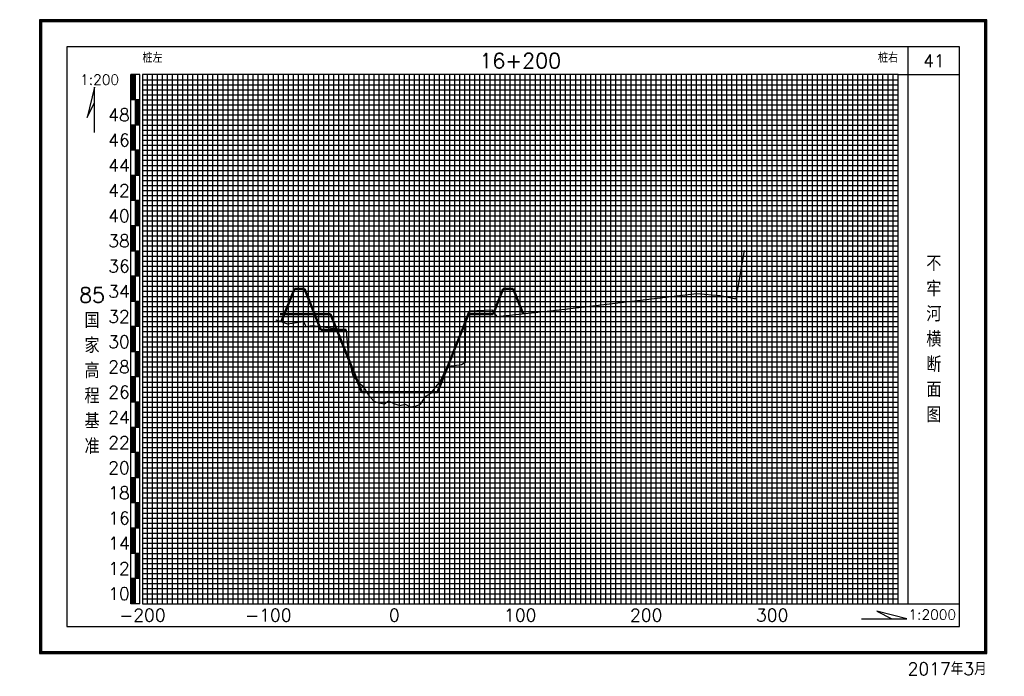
# Model space of a CAD drawing. Header units: millimetres. Extents: x 306 to 3216, y -6574 to 1225.
# Tile 11 of 27: x 545 to 936, y -1969 to -1709. Entities that reach past the tile are written whole.
import ezdxf
from ezdxf.enums import TextEntityAlignment as Align

# ---------------------------------------------------------------- set-up
doc = ezdxf.new("R2010")
doc.units = ezdxf.units.MM
doc.linetypes.add('DASHEDX2', pattern=[38.1, 25.4, -12.7])
for name, color, linetype in [('10mm线', 1, 'Continuous'), ('2mm线', 8, 'Continuous'), ('50mm线', 255, 'Continuous'), ('图副注记', 255, 'Continuous'), ('图框', 90, 'Continuous'), ('断面', 255, 'Continuous')]:
    doc.layers.add(name, color=color, linetype=linetype)
doc.layers.add('河道设计断面', color=6, linetype='DASHEDX2', lineweight=50)
doc.layers.add('滩面', color=90, linetype='Continuous', lineweight=50)
doc.styles.get("Standard").update_dxf_attribs({"font": 'txt.shx', "bigfont": 'hztxt.shx'})

msp = doc.modelspace()

# ---------------------------------------------------------------- linework, layer by layer
at = {"layer": '10mm线'}
for p, q in [((604.12, -1940.37), (604.12, -1730.37)), ((614.12, -1940.37), (614.12, -1730.37)), ((624.12, -1940.37), (624.12, -1730.37)), ((634.12, -1940.37), (634.12, -1730.37)), ((654.12, -1940.37), (654.12, -1730.37)), ((664.12, -1940.37), (664.12, -1730.37)), ((674.12, -1940.37), (674.12, -1730.37)), ((684.12, -1940.37), (684.12, -1730.37)), ((704.12, -1940.37), (704.12, -1730.37)), ((714.12, -1940.37), (714.12, -1730.37)), ((724.12, -1940.37), (724.12, -1730.37)), ((734.12, -1940.37), (734.12, -1730.37)), ((754.12, -1940.37), (754.12, -1730.37)), ((764.12, -1940.37), (764.12, -1730.37)), ((774.12, -1940.37), (774.12, -1730.37)), ((784.12, -1940.37), (784.12, -1730.37)), ((804.12, -1940.37), (804.12, -1730.37)), ((814.12, -1940.37), (814.12, -1730.37)), ((824.12, -1940.37), (824.12, -1730.37)), ((834.12, -1940.37), (834.12, -1730.37)), ((854.12, -1940.37), (854.12, -1730.37)), ((864.12, -1940.37), (864.12, -1730.37)), ((874.12, -1940.37), (874.12, -1730.37)), ((884.12, -1940.37), (884.12, -1730.37)), ((594.12, -1740.37), (894.12, -1740.37)), ((594.12, -1750.37), (894.12, -1750.37)), ((594.12, -1760.37), (894.12, -1760.37)), ((594.12, -1770.37), (894.12, -1770.37)), ((594.12, -1780.37), (894.12, -1780.37)), ((594.12, -1790.37), (894.12, -1790.37)), ((594.12, -1800.37), (894.12, -1800.37)), ((594.12, -1810.37), (894.12, -1810.37)), ((594.12, -1820.37), (894.12, -1820.37)), ((594.12, -1830.37), (894.12, -1830.37)), ((594.12, -1840.37), (894.12, -1840.37)), ((594.12, -1850.37), (894.12, -1850.37)), ((594.12, -1860.37), (894.12, -1860.37)), ((594.12, -1870.37), (894.12, -1870.37)), ((594.12, -1880.37), (894.12, -1880.37)), ((594.12, -1890.37), (894.12, -1890.37)), ((594.12, -1900.37), (894.12, -1900.37)), ((594.12, -1910.37), (894.12, -1910.37)), ((594.12, -1920.37), (894.12, -1920.37)), ((594.12, -1930.37), (894.12, -1930.37))]:
    msp.add_line(p, q, dxfattribs=at)
at = {"layer": '2mm线'}
for p, q in [((596.12, -1940.37), (596.12, -1730.37)), ((598.12, -1940.37), (598.12, -1730.37)), ((600.12, -1940.37), (600.12, -1730.37)), ((602.12, -1940.37), (602.12, -1730.37)), ((606.12, -1940.37), (606.12, -1730.37)), ((608.12, -1940.37), (608.12, -1730.37)), ((610.12, -1940.37), (610.12, -1730.37)), ((612.12, -1940.37), (612.12, -1730.37)), ((616.12, -1940.37), (616.12, -1730.37)), ((618.12, -1940.37), (618.12, -1730.37)), ((620.12, -1940.37), (620.12, -1730.37)), ((622.12, -1940.37), (622.12, -1730.37)), ((626.12, -1940.37), (626.12, -1730.37)), ((628.12, -1940.37), (628.12, -1730.37)), ((630.12, -1940.37), (630.12, -1730.37)), ((632.12, -1940.37), (632.12, -1730.37)), ((636.12, -1940.37), (636.12, -1730.37)), ((638.12, -1940.37), (638.12, -1730.37)), ((640.12, -1940.37), (640.12, -1730.37)), ((642.12, -1940.37), (642.12, -1730.37)), ((646.12, -1940.37), (646.12, -1730.37)), ((648.12, -1940.37), (648.12, -1730.37)), ((650.12, -1940.37), (650.12, -1730.37)), ((652.12, -1940.37), (652.12, -1730.37)), ((656.12, -1940.37), (656.12, -1730.37)), ((658.12, -1940.37), (658.12, -1730.37)), ((660.12, -1940.37), (660.12, -1730.37)), ((662.12, -1940.37), (662.12, -1730.37)), ((666.12, -1940.37), (666.12, -1730.37)), ((668.12, -1940.37), (668.12, -1730.37)), ((670.12, -1940.37), (670.12, -1730.37)), ((672.12, -1940.37), (672.12, -1730.37)), ((676.12, -1940.37), (676.12, -1730.37)), ((678.12, -1940.37), (678.12, -1730.37)), ((680.12, -1940.37), (680.12, -1730.37)), ((682.12, -1940.37), (682.12, -1730.37)), ((686.12, -1940.37), (686.12, -1730.37)), ((688.12, -1940.37), (688.12, -1730.37)), ((690.12, -1940.37), (690.12, -1730.37)), ((692.12, -1940.37), (692.12, -1730.37)), ((696.12, -1940.37), (696.12, -1730.37)), ((698.12, -1940.37), (698.12, -1730.37)), ((700.12, -1940.37), (700.12, -1730.37)), ((702.12, -1940.37), (702.12, -1730.37)), ((706.12, -1940.37), (706.12, -1730.37)), ((708.12, -1940.37), (708.12, -1730.37)), ((710.12, -1940.37), (710.12, -1730.37)), ((712.12, -1940.37), (712.12, -1730.37)), ((716.12, -1940.37), (716.12, -1730.37)), ((718.12, -1940.37), (718.12, -1730.37)), ((720.12, -1940.37), (720.12, -1730.37)), ((722.12, -1940.37), (722.12, -1730.37)), ((726.12, -1940.37), (726.12, -1730.37)), ((728.12, -1940.37), (728.12, -1730.37)), ((730.12, -1940.37), (730.12, -1730.37)), ((732.12, -1940.37), (732.12, -1730.37)), ((736.12, -1940.37), (736.12, -1730.37)), ((738.12, -1940.37), (738.12, -1730.37)), ((740.12, -1940.37), (740.12, -1730.37)), ((742.12, -1940.37), (742.12, -1730.37)), ((746.12, -1940.37), (746.12, -1730.37)), ((748.12, -1940.37), (748.12, -1730.37)), ((750.12, -1940.37), (750.12, -1730.37)), ((752.12, -1940.37), (752.12, -1730.37)), ((756.12, -1940.37), (756.12, -1730.37)), ((758.12, -1940.37), (758.12, -1730.37)), ((760.12, -1940.37), (760.12, -1730.37)), ((762.12, -1940.37), (762.12, -1730.37)), ((766.12, -1940.37), (766.12, -1730.37)), ((768.12, -1940.37), (768.12, -1730.37)), ((770.12, -1940.37), (770.12, -1730.37)), ((772.12, -1940.37), (772.12, -1730.37)), ((776.12, -1940.37), (776.12, -1730.37)), ((778.12, -1940.37), (778.12, -1730.37)), ((780.12, -1940.37), (780.12, -1730.37)), ((782.12, -1940.37), (782.12, -1730.37)), ((786.12, -1940.37), (786.12, -1730.37)), ((788.12, -1940.37), (788.12, -1730.37)), ((790.12, -1940.37), (790.12, -1730.37)), ((792.12, -1940.37), (792.12, -1730.37)), ((796.12, -1940.37), (796.12, -1730.37)), ((798.12, -1940.37), (798.12, -1730.37)), ((800.12, -1940.37), (800.12, -1730.37)), ((802.12, -1940.37), (802.12, -1730.37)), ((806.12, -1940.37), (806.12, -1730.37)), ((808.12, -1940.37), (808.12, -1730.37)), ((810.12, -1940.37), (810.12, -1730.37)), ((812.12, -1940.37), (812.12, -1730.37)), ((816.12, -1940.37), (816.12, -1730.37)), ((818.12, -1940.37), (818.12, -1730.37)), ((820.12, -1940.37), (820.12, -1730.37)), ((822.12, -1940.37), (822.12, -1730.37)), ((826.12, -1940.37), (826.12, -1730.37)), ((828.12, -1940.37), (828.12, -1730.37)), ((830.12, -1940.37), (830.12, -1730.37)), ((832.12, -1940.37), (832.12, -1730.37)), ((836.12, -1940.37), (836.12, -1730.37)), ((838.12, -1940.37), (838.12, -1730.37)), ((840.12, -1940.37), (840.12, -1730.37)), ((842.12, -1940.37), (842.12, -1730.37)), ((846.12, -1940.37), (846.12, -1730.37)), ((848.12, -1940.37), (848.12, -1730.37)), ((850.12, -1940.37), (850.12, -1730.37)), ((852.12, -1940.37), (852.12, -1730.37)), ((856.12, -1940.37), (856.12, -1730.37)), ((858.12, -1940.37), (858.12, -1730.37)), ((860.12, -1940.37), (860.12, -1730.37)), ((862.12, -1940.37), (862.12, -1730.37)), ((866.12, -1940.37), (866.12, -1730.37)), ((868.12, -1940.37), (868.12, -1730.37)), ((870.12, -1940.37), (870.12, -1730.37)), ((872.12, -1940.37), (872.12, -1730.37)), ((876.12, -1940.37), (876.12, -1730.37)), ((878.12, -1940.37), (878.12, -1730.37)), ((880.12, -1940.37), (880.12, -1730.37)), ((882.12, -1940.37), (882.12, -1730.37)), ((886.12, -1940.37), (886.12, -1730.37)), ((888.12, -1940.37), (888.12, -1730.37)), ((890.12, -1940.37), (890.12, -1730.37)), ((892.12, -1940.37), (892.12, -1730.37)), ((594.12, -1732.37), (894.12, -1732.37)), ((594.12, -1734.37), (894.12, -1734.37)), ((594.12, -1736.37), (894.12, -1736.37)), ((594.12, -1738.37), (894.12, -1738.37)), ((594.12, -1742.37), (894.12, -1742.37)), ((594.12, -1744.37), (894.12, -1744.37)), ((594.12, -1746.37), (894.12, -1746.37)), ((594.12, -1748.37), (894.12, -1748.37)), ((594.12, -1752.37), (894.12, -1752.37)), ((594.12, -1754.37), (894.12, -1754.37)), ((594.12, -1756.37), (894.12, -1756.37)), ((594.12, -1758.37), (894.12, -1758.37)), ((594.12, -1762.37), (894.12, -1762.37)), ((594.12, -1764.37), (894.12, -1764.37)), ((594.12, -1766.37), (894.12, -1766.37)), ((594.12, -1768.37), (894.12, -1768.37)), ((594.12, -1772.37), (894.12, -1772.37)), ((594.12, -1774.37), (894.12, -1774.37)), ((594.12, -1776.37), (894.12, -1776.37)), ((594.12, -1778.37), (894.12, -1778.37)), ((594.12, -1782.37), (894.12, -1782.37)), ((594.12, -1784.37), (894.12, -1784.37)), ((594.12, -1786.37), (894.12, -1786.37)), ((594.12, -1788.37), (894.12, -1788.37)), ((594.12, -1792.37), (894.12, -1792.37)), ((594.12, -1794.37), (894.12, -1794.37)), ((594.12, -1796.37), (894.12, -1796.37)), ((594.12, -1798.37), (894.12, -1798.37)), ((594.12, -1802.37), (894.12, -1802.37)), ((594.12, -1804.37), (894.12, -1804.37)), ((594.12, -1806.37), (894.12, -1806.37)), ((594.12, -1808.37), (894.12, -1808.37)), ((594.12, -1812.37), (894.12, -1812.37)), ((594.12, -1814.37), (894.12, -1814.37)), ((594.12, -1816.37), (894.12, -1816.37)), ((594.12, -1818.37), (894.12, -1818.37)), ((594.12, -1822.37), (894.12, -1822.37)), ((594.12, -1824.37), (894.12, -1824.37)), ((594.12, -1826.37), (894.12, -1826.37)), ((594.12, -1828.37), (894.12, -1828.37)), ((594.12, -1832.37), (894.12, -1832.37)), ((594.12, -1834.37), (894.12, -1834.37)), ((594.12, -1836.37), (894.12, -1836.37)), ((594.12, -1838.37), (894.12, -1838.37)), ((594.12, -1842.37), (894.12, -1842.37)), ((594.12, -1844.37), (894.12, -1844.37)), ((594.12, -1846.37), (894.12, -1846.37)), ((594.12, -1848.37), (894.12, -1848.37)), ((594.12, -1852.37), (894.12, -1852.37)), ((594.12, -1854.37), (894.12, -1854.37)), ((594.12, -1856.37), (894.12, -1856.37)), ((594.12, -1858.37), (894.12, -1858.37)), ((594.12, -1862.37), (894.12, -1862.37)), ((594.12, -1864.37), (894.12, -1864.37)), ((594.12, -1866.37), (894.12, -1866.37)), ((594.12, -1868.37), (894.12, -1868.37)), ((594.12, -1872.37), (894.12, -1872.37)), ((594.12, -1874.37), (894.12, -1874.37)), ((594.12, -1876.37), (894.12, -1876.37)), ((594.12, -1878.37), (894.12, -1878.37)), ((594.12, -1882.37), (894.12, -1882.37)), ((594.12, -1884.37), (894.12, -1884.37)), ((594.12, -1886.37), (894.12, -1886.37)), ((594.12, -1888.37), (894.12, -1888.37)), ((594.12, -1892.37), (894.12, -1892.37)), ((594.12, -1894.37), (894.12, -1894.37)), ((594.12, -1896.37), (894.12, -1896.37)), ((594.12, -1898.37), (894.12, -1898.37)), ((594.12, -1902.37), (894.12, -1902.37)), ((594.12, -1904.37), (894.12, -1904.37)), ((594.12, -1906.37), (894.12, -1906.37)), ((594.12, -1908.37), (894.12, -1908.37)), ((594.12, -1912.37), (894.12, -1912.37)), ((594.12, -1914.37), (894.12, -1914.37)), ((594.12, -1916.37), (894.12, -1916.37)), ((594.12, -1918.37), (894.12, -1918.37)), ((594.12, -1922.37), (894.12, -1922.37)), ((594.12, -1924.37), (894.12, -1924.37)), ((594.12, -1926.37), (894.12, -1926.37)), ((594.12, -1928.37), (894.12, -1928.37)), ((594.12, -1932.37), (894.12, -1932.37)), ((594.12, -1934.37), (894.12, -1934.37)), ((594.12, -1936.37), (894.12, -1936.37)), ((594.12, -1938.37), (894.12, -1938.37))]:
    msp.add_line(p, q, dxfattribs=at)
at = {"layer": '50mm线'}
for p, q in [((644.12, -1940.37), (644.12, -1730.37)), ((694.12, -1940.37), (694.12, -1730.37)), ((744.12, -1940.37), (744.12, -1730.37)), ((794.12, -1940.37), (794.12, -1730.37)), ((844.12, -1940.37), (844.12, -1730.37))]:
    msp.add_line(p, q, dxfattribs=at)
msp.add_lwpolyline([(594.12, -1940.37), (894.12, -1940.37), (894.12, -1730.37), (594.12, -1730.37)], close=True, dxfattribs=at)
at = {"layer": '图副注记'}
for p, q in [((589.52, -1940.37), (589.52, -1730.37)), ((593.12, -1730.37), (589.52, -1730.37)), ((589.62, -1740.37), (589.62, -1730.37)), ((589.72, -1740.37), (589.72, -1730.37)), ((589.82, -1740.37), (589.82, -1730.37)), ((589.92, -1740.37), (589.92, -1730.37)), ((590.02, -1740.37), (590.02, -1730.37)), ((590.12, -1740.37), (590.12, -1730.37)), ((590.22, -1740.37), (590.22, -1730.37)), ((590.32, -1740.37), (590.32, -1730.37)), ((590.42, -1740.37), (590.42, -1730.37)), ((590.52, -1740.37), (590.52, -1730.37)), ((590.62, -1740.37), (590.62, -1730.37)), ((590.72, -1740.37), (590.72, -1730.37)), ((590.82, -1740.37), (590.82, -1730.37)), ((590.92, -1740.37), (590.92, -1730.37)), ((591.02, -1740.37), (591.02, -1730.37)), ((591.12, -1740.37), (591.12, -1730.37)), ((591.22, -1740.37), (591.22, -1730.37)), ((591.32, -1940.37), (591.32, -1730.37)), ((593.12, -1940.37), (593.12, -1730.37)), ((593.12, -1740.37), (589.52, -1740.37)), ((591.42, -1750.37), (591.42, -1740.37)), ((591.52, -1750.37), (591.52, -1740.37)), ((591.62, -1750.37), (591.62, -1740.37)), ((591.72, -1750.37), (591.72, -1740.37)), ((591.82, -1750.37), (591.82, -1740.37)), ((591.92, -1750.37), (591.92, -1740.37)), ((592.02, -1750.37), (592.02, -1740.37)), ((592.12, -1750.37), (592.12, -1740.37)), ((592.22, -1750.37), (592.22, -1740.37)), ((592.32, -1750.37), (592.32, -1740.37)), ((592.42, -1750.37), (592.42, -1740.37)), ((592.52, -1750.37), (592.52, -1740.37)), ((592.62, -1750.37), (592.62, -1740.37)), ((592.72, -1750.37), (592.72, -1740.37)), ((592.82, -1750.37), (592.82, -1740.37)), ((592.92, -1750.37), (592.92, -1740.37)), ((593.02, -1750.37), (593.02, -1740.37)), ((593.12, -1750.37), (589.52, -1750.37)), ((589.62, -1760.37), (589.62, -1750.37)), ((589.72, -1760.37), (589.72, -1750.37)), ((589.82, -1760.37), (589.82, -1750.37)), ((589.92, -1760.37), (589.92, -1750.37)), ((590.02, -1760.37), (590.02, -1750.37)), ((590.12, -1760.37), (590.12, -1750.37)), ((590.22, -1760.37), (590.22, -1750.37)), ((590.32, -1760.37), (590.32, -1750.37)), ((590.42, -1760.37), (590.42, -1750.37)), ((590.52, -1760.37), (590.52, -1750.37)), ((590.62, -1760.37), (590.62, -1750.37)), ((590.72, -1760.37), (590.72, -1750.37)), ((590.82, -1760.37), (590.82, -1750.37)), ((590.92, -1760.37), (590.92, -1750.37)), ((591.02, -1760.37), (591.02, -1750.37)), ((591.12, -1760.37), (591.12, -1750.37)), ((591.22, -1760.37), (591.22, -1750.37)), ((593.12, -1760.37), (589.52, -1760.37)), ((591.42, -1770.37), (591.42, -1760.37)), ((591.52, -1770.37), (591.52, -1760.37)), ((591.62, -1770.37), (591.62, -1760.37)), ((591.72, -1770.37), (591.72, -1760.37)), ((591.82, -1770.37), (591.82, -1760.37)), ((591.92, -1770.37), (591.92, -1760.37)), ((592.02, -1770.37), (592.02, -1760.37)), ((592.12, -1770.37), (592.12, -1760.37)), ((592.22, -1770.37), (592.22, -1760.37)), ((592.32, -1770.37), (592.32, -1760.37)), ((592.42, -1770.37), (592.42, -1760.37)), ((592.52, -1770.37), (592.52, -1760.37)), ((592.62, -1770.37), (592.62, -1760.37)), ((592.72, -1770.37), (592.72, -1760.37)), ((592.82, -1770.37), (592.82, -1760.37)), ((592.92, -1770.37), (592.92, -1760.37)), ((593.02, -1770.37), (593.02, -1760.37)), ((593.12, -1770.37), (589.52, -1770.37)), ((589.62, -1780.37), (589.62, -1770.37)), ((589.72, -1780.37), (589.72, -1770.37)), ((589.82, -1780.37), (589.82, -1770.37)), ((589.92, -1780.37), (589.92, -1770.37)), ((590.02, -1780.37), (590.02, -1770.37)), ((590.12, -1780.37), (590.12, -1770.37)), ((590.22, -1780.37), (590.22, -1770.37)), ((590.32, -1780.37), (590.32, -1770.37)), ((590.42, -1780.37), (590.42, -1770.37)), ((590.52, -1780.37), (590.52, -1770.37)), ((590.62, -1780.37), (590.62, -1770.37)), ((590.72, -1780.37), (590.72, -1770.37)), ((590.82, -1780.37), (590.82, -1770.37)), ((590.92, -1780.37), (590.92, -1770.37)), ((591.02, -1780.37), (591.02, -1770.37)), ((591.12, -1780.37), (591.12, -1770.37)), ((591.22, -1780.37), (591.22, -1770.37)), ((593.12, -1780.37), (589.52, -1780.37)), ((591.42, -1790.37), (591.42, -1780.37)), ((591.52, -1790.37), (591.52, -1780.37)), ((591.62, -1790.37), (591.62, -1780.37)), ((591.72, -1790.37), (591.72, -1780.37)), ((591.82, -1790.37), (591.82, -1780.37)), ((591.92, -1790.37), (591.92, -1780.37)), ((592.02, -1790.37), (592.02, -1780.37)), ((592.12, -1790.37), (592.12, -1780.37)), ((592.22, -1790.37), (592.22, -1780.37)), ((592.32, -1790.37), (592.32, -1780.37)), ((592.42, -1790.37), (592.42, -1780.37)), ((592.52, -1790.37), (592.52, -1780.37)), ((592.62, -1790.37), (592.62, -1780.37)), ((592.72, -1790.37), (592.72, -1780.37)), ((592.82, -1790.37), (592.82, -1780.37)), ((592.92, -1790.37), (592.92, -1780.37)), ((593.02, -1790.37), (593.02, -1780.37)), ((593.12, -1790.37), (589.52, -1790.37)), ((589.62, -1800.37), (589.62, -1790.37)), ((589.72, -1800.37), (589.72, -1790.37)), ((589.82, -1800.37), (589.82, -1790.37)), ((589.92, -1800.37), (589.92, -1790.37)), ((590.02, -1800.37), (590.02, -1790.37)), ((590.12, -1800.37), (590.12, -1790.37)), ((590.22, -1800.37), (590.22, -1790.37)), ((590.32, -1800.37), (590.32, -1790.37)), ((590.42, -1800.37), (590.42, -1790.37)), ((590.52, -1800.37), (590.52, -1790.37)), ((590.62, -1800.37), (590.62, -1790.37)), ((590.72, -1800.37), (590.72, -1790.37)), ((590.82, -1800.37), (590.82, -1790.37)), ((590.92, -1800.37), (590.92, -1790.37)), ((591.02, -1800.37), (591.02, -1790.37)), ((591.12, -1800.37), (591.12, -1790.37)), ((591.22, -1800.37), (591.22, -1790.37)), ((593.12, -1800.37), (589.52, -1800.37)), ((591.42, -1810.37), (591.42, -1800.37)), ((591.52, -1810.37), (591.52, -1800.37)), ((591.62, -1810.37), (591.62, -1800.37)), ((591.72, -1810.37), (591.72, -1800.37)), ((591.82, -1810.37), (591.82, -1800.37)), ((591.92, -1810.37), (591.92, -1800.37)), ((592.02, -1810.37), (592.02, -1800.37)), ((592.12, -1810.37), (592.12, -1800.37)), ((592.22, -1810.37), (592.22, -1800.37)), ((592.32, -1810.37), (592.32, -1800.37)), ((592.42, -1810.37), (592.42, -1800.37)), ((592.52, -1810.37), (592.52, -1800.37)), ((592.62, -1810.37), (592.62, -1800.37)), ((592.72, -1810.37), (592.72, -1800.37)), ((592.82, -1810.37), (592.82, -1800.37)), ((592.92, -1810.37), (592.92, -1800.37)), ((593.02, -1810.37), (593.02, -1800.37)), ((593.12, -1810.37), (589.52, -1810.37)), ((589.62, -1820.37), (589.62, -1810.37)), ((589.72, -1820.37), (589.72, -1810.37)), ((589.82, -1820.37), (589.82, -1810.37)), ((589.92, -1820.37), (589.92, -1810.37)), ((590.02, -1820.37), (590.02, -1810.37)), ((590.12, -1820.37), (590.12, -1810.37)), ((590.22, -1820.37), (590.22, -1810.37)), ((590.32, -1820.37), (590.32, -1810.37)), ((590.42, -1820.37), (590.42, -1810.37)), ((590.52, -1820.37), (590.52, -1810.37)), ((590.62, -1820.37), (590.62, -1810.37)), ((590.72, -1820.37), (590.72, -1810.37)), ((590.82, -1820.37), (590.82, -1810.37)), ((590.92, -1820.37), (590.92, -1810.37)), ((591.02, -1820.37), (591.02, -1810.37)), ((591.12, -1820.37), (591.12, -1810.37)), ((591.22, -1820.37), (591.22, -1810.37)), ((593.12, -1820.37), (589.52, -1820.37)), ((591.42, -1830.37), (591.42, -1820.37)), ((591.52, -1830.37), (591.52, -1820.37)), ((591.62, -1830.37), (591.62, -1820.37)), ((591.72, -1830.37), (591.72, -1820.37)), ((591.82, -1830.37), (591.82, -1820.37)), ((591.92, -1830.37), (591.92, -1820.37)), ((592.02, -1830.37), (592.02, -1820.37)), ((592.12, -1830.37), (592.12, -1820.37)), ((592.22, -1830.37), (592.22, -1820.37)), ((592.32, -1830.37), (592.32, -1820.37)), ((592.42, -1830.37), (592.42, -1820.37)), ((592.52, -1830.37), (592.52, -1820.37)), ((592.62, -1830.37), (592.62, -1820.37)), ((592.72, -1830.37), (592.72, -1820.37)), ((592.82, -1830.37), (592.82, -1820.37)), ((592.92, -1830.37), (592.92, -1820.37)), ((593.02, -1830.37), (593.02, -1820.37)), ((593.12, -1830.37), (589.52, -1830.37)), ((589.62, -1840.37), (589.62, -1830.37)), ((589.72, -1840.37), (589.72, -1830.37)), ((589.82, -1840.37), (589.82, -1830.37)), ((589.92, -1840.37), (589.92, -1830.37)), ((590.02, -1840.37), (590.02, -1830.37)), ((590.12, -1840.37), (590.12, -1830.37)), ((590.22, -1840.37), (590.22, -1830.37)), ((590.32, -1840.37), (590.32, -1830.37)), ((590.42, -1840.37), (590.42, -1830.37)), ((590.52, -1840.37), (590.52, -1830.37)), ((590.62, -1840.37), (590.62, -1830.37)), ((590.72, -1840.37), (590.72, -1830.37)), ((590.82, -1840.37), (590.82, -1830.37)), ((590.92, -1840.37), (590.92, -1830.37)), ((591.02, -1840.37), (591.02, -1830.37)), ((591.12, -1840.37), (591.12, -1830.37)), ((591.22, -1840.37), (591.22, -1830.37)), ((593.12, -1840.37), (589.52, -1840.37)), ((591.42, -1850.37), (591.42, -1840.37)), ((591.52, -1850.37), (591.52, -1840.37)), ((591.62, -1850.37), (591.62, -1840.37)), ((591.72, -1850.37), (591.72, -1840.37)), ((591.82, -1850.37), (591.82, -1840.37)), ((591.92, -1850.37), (591.92, -1840.37)), ((592.02, -1850.37), (592.02, -1840.37)), ((592.12, -1850.37), (592.12, -1840.37)), ((592.22, -1850.37), (592.22, -1840.37)), ((592.32, -1850.37), (592.32, -1840.37)), ((592.42, -1850.37), (592.42, -1840.37)), ((592.52, -1850.37), (592.52, -1840.37)), ((592.62, -1850.37), (592.62, -1840.37)), ((592.72, -1850.37), (592.72, -1840.37)), ((592.82, -1850.37), (592.82, -1840.37)), ((592.92, -1850.37), (592.92, -1840.37)), ((593.02, -1850.37), (593.02, -1840.37)), ((593.12, -1850.37), (589.52, -1850.37)), ((589.62, -1860.37), (589.62, -1850.37)), ((589.72, -1860.37), (589.72, -1850.37)), ((589.82, -1860.37), (589.82, -1850.37)), ((589.92, -1860.37), (589.92, -1850.37)), ((590.02, -1860.37), (590.02, -1850.37)), ((590.12, -1860.37), (590.12, -1850.37)), ((590.22, -1860.37), (590.22, -1850.37)), ((590.32, -1860.37), (590.32, -1850.37)), ((590.42, -1860.37), (590.42, -1850.37)), ((590.52, -1860.37), (590.52, -1850.37)), ((590.62, -1860.37), (590.62, -1850.37)), ((590.72, -1860.37), (590.72, -1850.37)), ((590.82, -1860.37), (590.82, -1850.37)), ((590.92, -1860.37), (590.92, -1850.37)), ((591.02, -1860.37), (591.02, -1850.37)), ((591.12, -1860.37), (591.12, -1850.37)), ((591.22, -1860.37), (591.22, -1850.37)), ((593.12, -1860.37), (589.52, -1860.37)), ((591.42, -1870.37), (591.42, -1860.37)), ((591.52, -1870.37), (591.52, -1860.37)), ((591.62, -1870.37), (591.62, -1860.37)), ((591.72, -1870.37), (591.72, -1860.37)), ((591.82, -1870.37), (591.82, -1860.37)), ((591.92, -1870.37), (591.92, -1860.37)), ((592.02, -1870.37), (592.02, -1860.37)), ((592.12, -1870.37), (592.12, -1860.37)), ((592.22, -1870.37), (592.22, -1860.37)), ((592.32, -1870.37), (592.32, -1860.37)), ((592.42, -1870.37), (592.42, -1860.37)), ((592.52, -1870.37), (592.52, -1860.37)), ((592.62, -1870.37), (592.62, -1860.37)), ((592.72, -1870.37), (592.72, -1860.37)), ((592.82, -1870.37), (592.82, -1860.37)), ((592.92, -1870.37), (592.92, -1860.37)), ((593.02, -1870.37), (593.02, -1860.37)), ((593.12, -1870.37), (589.52, -1870.37)), ((589.62, -1880.37), (589.62, -1870.37)), ((589.72, -1880.37), (589.72, -1870.37)), ((589.82, -1880.37), (589.82, -1870.37)), ((589.92, -1880.37), (589.92, -1870.37)), ((590.02, -1880.37), (590.02, -1870.37)), ((590.12, -1880.37), (590.12, -1870.37)), ((590.22, -1880.37), (590.22, -1870.37)), ((590.32, -1880.37), (590.32, -1870.37)), ((590.42, -1880.37), (590.42, -1870.37)), ((590.52, -1880.37), (590.52, -1870.37)), ((590.62, -1880.37), (590.62, -1870.37)), ((590.72, -1880.37), (590.72, -1870.37)), ((590.82, -1880.37), (590.82, -1870.37)), ((590.92, -1880.37), (590.92, -1870.37)), ((591.02, -1880.37), (591.02, -1870.37)), ((591.12, -1880.37), (591.12, -1870.37)), ((591.22, -1880.37), (591.22, -1870.37)), ((593.12, -1880.37), (589.52, -1880.37)), ((591.42, -1890.37), (591.42, -1880.37)), ((591.52, -1890.37), (591.52, -1880.37)), ((591.62, -1890.37), (591.62, -1880.37)), ((591.72, -1890.37), (591.72, -1880.37)), ((591.82, -1890.37), (591.82, -1880.37)), ((591.92, -1890.37), (591.92, -1880.37)), ((592.02, -1890.37), (592.02, -1880.37)), ((592.12, -1890.37), (592.12, -1880.37)), ((592.22, -1890.37), (592.22, -1880.37)), ((592.32, -1890.37), (592.32, -1880.37)), ((592.42, -1890.37), (592.42, -1880.37)), ((592.52, -1890.37), (592.52, -1880.37)), ((592.62, -1890.37), (592.62, -1880.37)), ((592.72, -1890.37), (592.72, -1880.37)), ((592.82, -1890.37), (592.82, -1880.37)), ((592.92, -1890.37), (592.92, -1880.37)), ((593.02, -1890.37), (593.02, -1880.37)), ((593.12, -1890.37), (589.52, -1890.37)), ((589.62, -1900.37), (589.62, -1890.37)), ((589.72, -1900.37), (589.72, -1890.37)), ((589.82, -1900.37), (589.82, -1890.37)), ((589.92, -1900.37), (589.92, -1890.37)), ((590.02, -1900.37), (590.02, -1890.37)), ((590.12, -1900.37), (590.12, -1890.37)), ((590.22, -1900.37), (590.22, -1890.37)), ((590.32, -1900.37), (590.32, -1890.37)), ((590.42, -1900.37), (590.42, -1890.37)), ((590.52, -1900.37), (590.52, -1890.37)), ((590.62, -1900.37), (590.62, -1890.37)), ((590.72, -1900.37), (590.72, -1890.37)), ((590.82, -1900.37), (590.82, -1890.37)), ((590.92, -1900.37), (590.92, -1890.37)), ((591.02, -1900.37), (591.02, -1890.37)), ((591.12, -1900.37), (591.12, -1890.37)), ((591.22, -1900.37), (591.22, -1890.37)), ((593.12, -1900.37), (589.52, -1900.37)), ((591.42, -1910.37), (591.42, -1900.37)), ((591.52, -1910.37), (591.52, -1900.37)), ((591.62, -1910.37), (591.62, -1900.37)), ((591.72, -1910.37), (591.72, -1900.37)), ((591.82, -1910.37), (591.82, -1900.37)), ((591.92, -1910.37), (591.92, -1900.37)), ((592.02, -1910.37), (592.02, -1900.37)), ((592.12, -1910.37), (592.12, -1900.37)), ((592.22, -1910.37), (592.22, -1900.37)), ((592.32, -1910.37), (592.32, -1900.37)), ((592.42, -1910.37), (592.42, -1900.37)), ((592.52, -1910.37), (592.52, -1900.37)), ((592.62, -1910.37), (592.62, -1900.37)), ((592.72, -1910.37), (592.72, -1900.37)), ((592.82, -1910.37), (592.82, -1900.37)), ((592.92, -1910.37), (592.92, -1900.37)), ((593.02, -1910.37), (593.02, -1900.37)), ((593.12, -1910.37), (589.52, -1910.37)), ((589.62, -1920.37), (589.62, -1910.37)), ((589.72, -1920.37), (589.72, -1910.37)), ((589.82, -1920.37), (589.82, -1910.37)), ((589.92, -1920.37), (589.92, -1910.37)), ((590.02, -1920.37), (590.02, -1910.37)), ((590.12, -1920.37), (590.12, -1910.37)), ((590.22, -1920.37), (590.22, -1910.37)), ((590.32, -1920.37), (590.32, -1910.37)), ((590.42, -1920.37), (590.42, -1910.37)), ((590.52, -1920.37), (590.52, -1910.37)), ((590.62, -1920.37), (590.62, -1910.37)), ((590.72, -1920.37), (590.72, -1910.37)), ((590.82, -1920.37), (590.82, -1910.37)), ((590.92, -1920.37), (590.92, -1910.37)), ((591.02, -1920.37), (591.02, -1910.37)), ((591.12, -1920.37), (591.12, -1910.37)), ((591.22, -1920.37), (591.22, -1910.37)), ((593.12, -1920.37), (589.52, -1920.37)), ((591.42, -1930.37), (591.42, -1920.37)), ((591.52, -1930.37), (591.52, -1920.37)), ((591.62, -1930.37), (591.62, -1920.37)), ((591.72, -1930.37), (591.72, -1920.37)), ((591.82, -1930.37), (591.82, -1920.37)), ((591.92, -1930.37), (591.92, -1920.37)), ((592.02, -1930.37), (592.02, -1920.37)), ((592.12, -1930.37), (592.12, -1920.37)), ((592.22, -1930.37), (592.22, -1920.37)), ((592.32, -1930.37), (592.32, -1920.37)), ((592.42, -1930.37), (592.42, -1920.37)), ((592.52, -1930.37), (592.52, -1920.37)), ((592.62, -1930.37), (592.62, -1920.37)), ((592.72, -1930.37), (592.72, -1920.37)), ((592.82, -1930.37), (592.82, -1920.37)), ((592.92, -1930.37), (592.92, -1920.37)), ((593.02, -1930.37), (593.02, -1920.37)), ((593.12, -1930.37), (589.52, -1930.37)), ((589.62, -1940.37), (589.62, -1930.37)), ((589.72, -1940.37), (589.72, -1930.37)), ((589.82, -1940.37), (589.82, -1930.37)), ((589.92, -1940.37), (589.92, -1930.37)), ((590.02, -1940.37), (590.02, -1930.37)), ((590.12, -1940.37), (590.12, -1930.37)), ((590.22, -1940.37), (590.22, -1930.37)), ((590.32, -1940.37), (590.32, -1930.37)), ((590.42, -1940.37), (590.42, -1930.37)), ((590.52, -1940.37), (590.52, -1930.37)), ((590.62, -1940.37), (590.62, -1930.37)), ((590.72, -1940.37), (590.72, -1930.37)), ((590.82, -1940.37), (590.82, -1930.37)), ((590.92, -1940.37), (590.92, -1930.37)), ((591.02, -1940.37), (591.02, -1930.37)), ((591.12, -1940.37), (591.12, -1930.37)), ((591.22, -1940.37), (591.22, -1930.37)), ((593.12, -1940.37), (589.52, -1940.37))]:
    msp.add_line(p, q, dxfattribs=at)
for points in [[(575.12, -1753.37), (575.12, -1735.37), (572.12, -1747.37), (575.12, -1741.37)], [(879.62, -1946.37), (897.62, -1946.37), (885.62, -1943.37), (891.62, -1946.37)]]:
    msp.add_lwpolyline(points, dxfattribs=at)
at = {"layer": '图框'}
for p, q in [((898.12, -1940.37), (898.12, -1719.37)), ((894.12, -1730.37), (918.52, -1730.37)), ((894.12, -1940.37), (918.52, -1940.37))]:
    msp.add_line(p, q, dxfattribs=at)
for points in [[(553.32, -1960.17), (929.32, -1960.17), (929.32, -1708.57), (553.32, -1708.57)], [(553.52, -1959.97), (929.12, -1959.97), (929.12, -1708.77), (553.52, -1708.77)], [(553.72, -1959.77), (928.92, -1959.77), (928.92, -1708.97), (553.72, -1708.97)], [(553.92, -1959.57), (928.72, -1959.57), (928.72, -1709.17), (553.92, -1709.17)], [(554.12, -1959.37), (928.52, -1959.37), (928.52, -1709.37), (554.12, -1709.37)], [(564.12, -1949.37), (918.52, -1949.37), (918.52, -1719.37), (564.12, -1719.37)]]:
    msp.add_lwpolyline(points, close=True, dxfattribs=at)
at = {"layer": '断面'}
msp.add_lwpolyline([(647.14, -1827.72), (647.14, -1827.72), (651.68, -1829.33), (658.09, -1828.33), (659.05, -1830.35), (661.68, -1829.99), (674.97, -1831.62), (675.09, -1833.41), (675.74, -1841.5), (676.63, -1845.5), (677.52, -1849.52), (678.44, -1850.82), (680.01, -1852.72), (681.92, -1854.17), (683.88, -1857.62), (685.98, -1859.92), (688.01, -1860.67), (690.29, -1860.97), (691.79, -1859.77), (693.98, -1860.92), (696.29, -1861.72), (698.49, -1861.17), (700.48, -1862.17), (702.48, -1861.97), (704.5, -1861.17), (706.63, -1858.02), (708.69, -1856.82), (710.54, -1854.32), (712.21, -1852.47), (713.59, -1849.32), (714.4, -1847.27), (716.81, -1845.94), (720.75, -1845.46), (722.43, -1844.47), (722.34, -1833.8), (722.59, -1827.16), (723.82, -1824.17), (732.88, -1823.78), (734.76, -1826.39), (757.29, -1823.93), (814.03, -1817.22), (823.55, -1818.07), (829.87, -1819.32), (833.08, -1800.15)], dxfattribs=at)
at = {"layer": '河道设计断面', "linetype": 'ByBlock', "lineweight": 50, "ltscale": 0.2}
for points in [[(668.83, -1825.37), (648.83, -1825.37)], [(668.83, -1825.37), (681.23, -1856.37), (711.23, -1856.37), (723.63, -1825.37)]]:
    msp.add_lwpolyline(points, dxfattribs=at)
at = {"layer": '河道设计断面'}
msp.add_lwpolyline([(723.63, -1825.37), (733.33, -1825.37)], dxfattribs=at)
at = {"layer": '滩面', "linetype": 'ByBlock', "lineweight": 50, "ltscale": 0.2}
for p, q in [((654.46, -1815.37), (649.35, -1828.15)), ((658.46, -1815.37), (664.97, -1831.62)), ((737.33, -1815.37), (733.33, -1825.37)), ((741.33, -1815.37), (745.28, -1825.24))]:
    msp.add_line(p, q, dxfattribs=at)
at = {"layer": '滩面'}
for points in [[(658.46, -1815.37), (654.46, -1815.37)], [(741.33, -1815.37), (737.33, -1815.37)], [(723.33, -1825.37), (733.33, -1825.37)], [(674.97, -1831.62), (664.97, -1831.62)]]:
    msp.add_lwpolyline(points, dxfattribs=at)

# ---------------------------------------------------------------- texts
at = {"layer": '图副注记'}
msp.add_text('桩左', height=4, dxfattribs=at).set_placement((594.12, -1726.87), align=Align.BOTTOM_LEFT)
for s, height, p in [('桩右', 4, (894.12, -1726.87)), ('1:2000', 4, (917.12, -1947.87)), ('2017年3月', 5, (929.32, -1970.17))]:
    msp.add_text(s, height=height, dxfattribs=at).set_placement(p, align=Align.BOTTOM_RIGHT)
msp.add_text('1:200', height=4, dxfattribs=at).set_placement((577.12, -1732.37), align=Align.MIDDLE_CENTER)
at = {"layer": '图副注记', "insert": (574.12, -1847.87), "char_height": 6, "width": 10, "attachment_point": 5}
msp.add_mtext('85国家高程基准', dxfattribs=at)
at = {"layer": '断面'}
for s, height, p in [('16+200', 6, (744.12, -1724.87)), ('41', 5, (908.32, -1724.87)), ('-200', 5, (594.12, -1944.87)), ('-100', 5, (644.12, -1944.87)), ('0', 5, (694.12, -1944.87)), ('100', 5, (744.12, -1944.87)), ('200', 5, (794.12, -1944.87)), ('300', 5, (844.12, -1944.87))]:
    msp.add_text(s, height=height, dxfattribs=at).set_placement(p, align=Align.MIDDLE_CENTER)
for s, p in [('48', (589.12, -1750.37)), ('46', (589.12, -1760.37)), ('44', (589.12, -1770.37)), ('42', (589.12, -1780.37)), ('40', (589.12, -1790.37)), ('38', (589.12, -1800.37)), ('36', (589.12, -1810.37)), ('34', (589.12, -1820.37)), ('32', (589.12, -1830.37)), ('30', (589.12, -1840.37)), ('28', (589.12, -1850.37)), ('26', (589.12, -1860.37)), ('24', (589.12, -1870.37)), ('22', (589.12, -1880.37)), ('20', (589.12, -1890.37)), ('18', (589.12, -1900.37)), ('16', (589.12, -1910.37)), ('14', (589.12, -1920.37)), ('12', (589.12, -1930.37)), ('10', (589.12, -1940.37))]:
    msp.add_text(s, height=5, dxfattribs=at).set_placement(p, align=Align.BOTTOM_RIGHT)
at = {"layer": '断面', "insert": (908.32, -1835.37), "char_height": 6, "width": 10, "attachment_point": 5}
msp.add_mtext('不牢河横断面图', dxfattribs=at)

doc.saveas('drawing.dxf')
